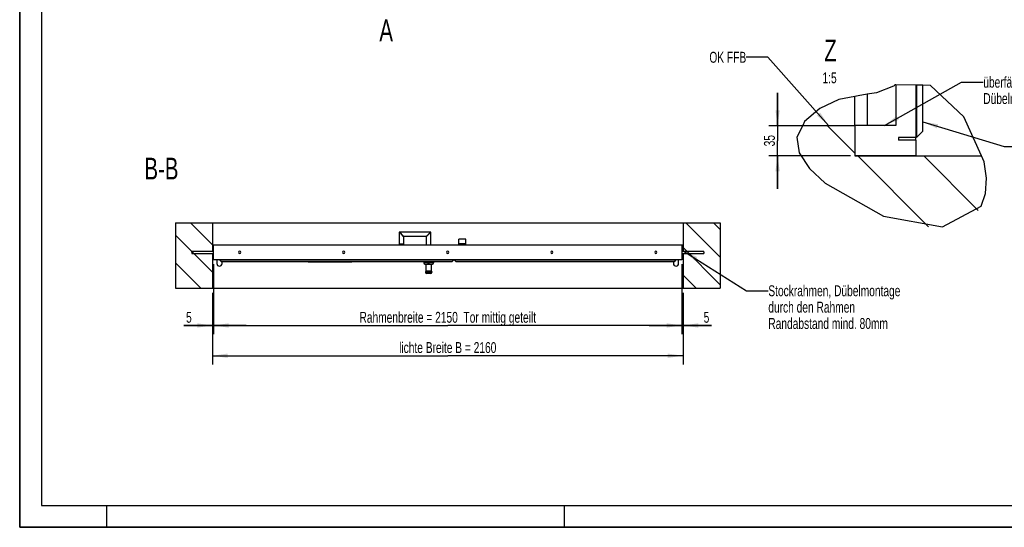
# Model space of a CAD drawing. Header units: millimetres. Extents: x 0 to 8400, y 0 to 5940.
# Tile 1 of 3: x 0 to 4519, y 0 to 2328. Entities that reach past the tile are written whole.
import ezdxf

# ---------------------------------------------------------------- set-up
doc = ezdxf.new("R2010")
doc.units = ezdxf.units.MM
doc.header["$LTSCALE"] = 462
doc.linetypes.add('PHANTOM', pattern=[0.8, 0.45, -0.05, 0.1, -0.05, 0.1, -0.05])
doc.layers.get('0').update_dxf_attribs({"linetype": 'CONTINUOUS'})
for name, color, linetype in [('51453511_001_oben_3_BL7', 7, 'CONTINUOUS'), ('51453511_001_Z_BL10', 7, 'CONTINUOUS'), ('51453511_002_oben_3_BL8', 7, 'CONTINUOUS'), ('51453511_002_Z_BL9', 7, 'CONTINUOUS'), ('51453511_oben_3_BL11', 7, 'CONTINUOUS'), ('51453511_Z_BL13', 7, 'CONTINUOUS'), ('_2D-BEM', 7, 'CONTINUOUS'), ('HATCHING_BL0', 7, 'CONTINUOUS')]:
    doc.layers.add(name, color=color, linetype=linetype)
doc.styles.get("Standard").update_dxf_attribs({"font": 'txt', "width": 0.7})
doc.dimstyles.new('DIMSTYLE_1', dxfattribs={"dimtxt": 50, "dimasz": 70, "dimexe": 2, "dimexo": 1, "dimtad": 1, "dimdec": 1, "dimtxsty": 'Standard', "dimblk": '_FILLED', "dimblk1": '_FILLED', "dimblk2": '_FILLED', "dimcen": 0.09, "dimadec": 1, "dimazin": 2, "dimtp": 0.1, "dimtm": 0.1, "dimtfac": 1, "dimtdec": 1, "dimtofl": 0, "dimtmove": 0, "dimatfit": 3, "dimldrblk": '_FILLED', "dimfxl": 1, "dimtolj": 1, "dimarcsym": 0})
doc.dimstyles.new('DIMSTYLE_2', dxfattribs={"dimtxt": 50, "dimasz": 70, "dimexe": 2, "dimexo": 1, "dimtad": 1, "dimdec": 1, "dimtxsty": 'Standard', "dimblk": '_FILLED', "dimblk1": '_FILLED', "dimblk2": '_FILLED', "dimcen": 0.09, "dimadec": 1, "dimazin": 2, "dimtp": 2, "dimtm": 2, "dimtfac": 1, "dimtdec": 1, "dimtofl": 0, "dimtmove": 0, "dimatfit": 3, "dimldrblk": '_FILLED', "dimfxl": 1, "dimtolj": 1, "dimarcsym": 0})
doc.dimstyles.new('DIMSTYLE_3', dxfattribs={"dimtxt": 50, "dimasz": 70, "dimexe": 2, "dimexo": 1, "dimtad": 1, "dimdec": 1, "dimlfac": 0.25, "dimtxsty": 'Standard', "dimblk": '_FILLED', "dimblk1": '_FILLED', "dimblk2": '_FILLED', "dimcen": 0.09, "dimadec": 1, "dimazin": 2, "dimtp": 0.3, "dimtm": 0.3, "dimtfac": 1, "dimtdec": 1, "dimtofl": 0, "dimtmove": 0, "dimatfit": 3, "dimldrblk": '_FILLED', "dimfxl": 1, "dimtolj": 1, "dimarcsym": 0})
doc.dimstyles.get("Standard").update_dxf_attribs({"dimtxt": 50, "dimasz": 70, "dimexe": 2, "dimexo": 1, "dimtad": 1, "dimdec": 1, "dimtxsty": 'Standard', "dimblk": '_FILLED', "dimblk1": '_FILLED', "dimblk2": '_FILLED', "dimcen": 0.09, "dimadec": 1, "dimazin": 2, "dimtol": 1, "dimtp": 0.1, "dimtm": 0.1, "dimtfac": 1, "dimtdec": 1, "dimtofl": 0, "dimtmove": 0, "dimatfit": 3, "dimldrblk": '_FILLED', "dimfxl": 1, "dimtolj": 1, "dimarcsym": 0})

# ---------------------------------------------------------------- blocks, each defined once
blk = doc.blocks.new('_FILLED')
at = {"color": 0, "linetype": 'ByBlock'}
blk.add_solid([(0, 0), (-1, 0.143), (-1, -0.143)], dxfattribs=at)
blk = doc.blocks.new('XSEC_FILLED')
at = {"color": 0, "linetype": 'ByBlock'}
blk.add_solid([(0, 0), (-1, 0.143), (-1, -0.143)], dxfattribs=at)
blk = doc.blocks.new('51453511_001_OBEN_3_BL7', base_point=(1964.6, 1245.9))
at = {"layer": '51453511_001_oben_3_BL7', "linetype": 'Continuous'}
h = blk.add_hatch(dxfattribs=at)
h.set_pattern_fill('ANSI31', color=2, angle=270, style=0, pattern_type=2)
h.set_pattern_definition([(315, (1964.57, 1225.89), (63.1345, 63.1345), [])])
edge = h.paths.add_edge_path()
edge.add_line((714.6, 1395.9), (884.6, 1395.9))
edge.add_line((884.6, 1395.9), (884.6, 1095.9))
edge.add_line((714.6, 1095.9), (884.6, 1095.9))
edge.add_line((714.6, 1395.9), (714.6, 1095.9))
edge = h.paths.add_edge_path()
edge.add_line((3044.6, 1395.9), (3214.6, 1395.9))
edge.add_line((3214.6, 1395.9), (3214.6, 1095.9))
edge.add_line((3044.6, 1095.9), (3214.6, 1095.9))
edge.add_line((3044.6, 1395.9), (3044.6, 1095.9))
at = {"layer": '51453511_001_oben_3_BL7', "color": 7, "linetype": 'Continuous'}
for p, q in [((714.6, 1395.9), (884.6, 1395.9)), ((714.6, 1395.9), (714.6, 1095.9)), ((884.6, 1395.9), (884.6, 1265.9)), ((884.6, 1395.9), (3044.6, 1395.9)), ((3044.6, 1395.9), (3044.6, 1265.9)), ((3044.6, 1395.9), (3214.6, 1395.9)), ((3214.6, 1395.9), (3214.6, 1095.9)), ((884.6, 1295.9), (889.6, 1295.9)), ((3039.6, 1295.9), (3044.6, 1295.9)), ((884.6, 1255.9), (884.6, 1095.9)), ((3044.6, 1255.9), (3044.6, 1095.9)), ((714.6, 1095.9), (884.6, 1095.9)), ((884.6, 1095.9), (3044.6, 1095.9)), ((3044.6, 1095.9), (3214.6, 1095.9))]:
    blk.add_line(p, q, dxfattribs=at)
blk = doc.blocks.new('51453511_002_OBEN_3_BL8', base_point=(1964.6, 1258.9))
at = {"layer": '51453511_002_oben_3_BL8', "color": 7, "linetype": 'Continuous'}
for p, q in [((1742.1, 1353.9), (1742.1, 1298.9)), ((1887.1, 1353.9), (1742.1, 1353.9)), ((1752.1, 1343.9), (1742.1, 1353.9)), ((1762.1, 1333.9), (1752.1, 1343.9)), ((1762.1, 1333.9), (1762.1, 1298.9)), ((1867.1, 1333.9), (1762.1, 1333.9)), ((1867.1, 1333.9), (1877.1, 1343.9)), ((1867.1, 1295.9), (1867.1, 1333.9)), ((1877.1, 1343.9), (1887.1, 1353.9)), ((1887.1, 1295.9), (1887.1, 1353.9)), ((2047.6, 1321.9), (2015.6, 1321.9)), ((2015.6, 1299.4), (2015.6, 1321.9)), ((2021.6, 1322.9), (2041.6, 1322.9)), ((2021.6, 1322.9), (2021.6, 1321.9)), ((2041.6, 1322.9), (2041.6, 1321.9)), ((2047.6, 1299.4), (2047.6, 1321.9)), ((789.6, 1265.9), (889.6, 1265.9)), ((789.6, 1260.9), (789.6, 1265.9)), ((889.6, 1295.9), (3039.6, 1295.9)), ((889.6, 1225.9), (889.6, 1295.9)), ((1762.1, 1298.9), (1742.1, 1298.9)), ((2047.6, 1299.4), (2015.6, 1299.4)), ((2015.6, 1295.9), (2015.6, 1299.4)), ((2047.6, 1295.9), (2047.6, 1299.4)), ((3039.6, 1295.9), (3039.6, 1225.9)), ((3039.6, 1265.9), (3139.6, 1265.9)), ((3139.6, 1260.9), (3139.6, 1265.9)), ((789.6, 1260.9), (789.6, 1255.9)), ((789.6, 1255.9), (889.6, 1255.9)), ((3039.6, 1225.9), (889.6, 1225.9)), ((904.8, 1225.9), (904.8, 1209.4)), ((918.6, 1225.4), (926.1, 1217.9)), ((1991.1, 1225.4), (918.6, 1225.4)), ((928.8, 1225.4), (928.8, 1225.9)), ((1854.6, 1225.9), (1854.6, 1225.4)), ((1899.6, 1225.9), (1899.6, 1225.4)), ((1991.1, 1225.4), (1983.6, 1217.9)), ((1996.1, 1225.4), (2003.6, 1217.9)), ((3010.6, 1225.4), (1996.1, 1225.4)), ((3000.3, 1225.9), (3000.3, 1225.4)), ((3010.6, 1225.4), (3003.1, 1217.9)), ((3024.3, 1209.4), (3024.3, 1225.9)), ((3039.6, 1255.9), (3139.6, 1255.9)), ((3139.6, 1260.9), (3139.6, 1255.9)), ((1983.6, 1217.9), (926.1, 1217.9)), ((928.8, 1209.4), (928.8, 1217.9)), ((1854.6, 1217.9), (1854.6, 1213.4)), ((1874.6, 1205.4), (1862.6, 1205.4)), ((1864.6, 1205.4), (1864.6, 1175.6)), ((1866.1, 1175.9), (1888.1, 1175.9)), ((1879.6, 1205.4), (1874.6, 1205.4)), ((1891.6, 1205.4), (1879.6, 1205.4)), ((1889.6, 1175.6), (1889.6, 1205.4)), ((1899.6, 1217.9), (1899.6, 1213.4)), ((3003.1, 1217.9), (2003.6, 1217.9)), ((3000.3, 1217.9), (3000.3, 1209.4)), ((1862.1, 1171.9), (1862.1, 1169.9)), ((1886.1, 1163.9), (1868.1, 1163.9)), ((1892.1, 1171.9), (1892.1, 1169.9))]:
    blk.add_line(p, q, dxfattribs=at)
at = {"layer": '51453511_002_oben_3_BL8', "color": 9, "linetype": 'Continuous'}
for p, q in [((1874.6, 1225.9), (1874.6, 1225.4)), ((1879.6, 1225.9), (1879.6, 1225.4)), ((1874.6, 1213.4), (1854.6, 1213.4)), ((1874.6, 1217.9), (1874.6, 1213.4)), ((1879.6, 1213.4), (1874.6, 1213.4)), ((1874.6, 1205.4), (1874.6, 1213.4)), ((1879.6, 1217.9), (1879.6, 1213.4)), ((1899.6, 1213.4), (1879.6, 1213.4)), ((1879.6, 1205.4), (1879.6, 1213.4)), ((1862.1, 1171.9), (1892.1, 1171.9)), ((1892.1, 1169.9), (1862.1, 1169.9))]:
    blk.add_line(p, q, dxfattribs=at)
at = {"layer": '51453511_002_oben_3_BL8', "color": 4, "linetype": 'Continuous'}
for p, q in [((1324.6, 1217.4), (1524.6, 1217.4)), ((1524.6, 1217.4), (1324.6, 1217.4)), ((1343.4, 1217.4), (1352.7, 1217.4)), ((1352.7, 1217.4), (1343.4, 1217.4)), ((1352.7, 1217.4), (1362.8, 1217.4)), ((1362.8, 1217.4), (1352.7, 1217.4)), ((1362.8, 1217.4), (1372.1, 1217.4)), ((1372.1, 1217.4), (1362.8, 1217.4)), ((1387.6, 1217.4), (1378.3, 1217.4)), ((1379.2, 1217.4), (1378.3, 1217.4)), ((1381.2, 1217.4), (1379.2, 1217.4)), ((1384.3, 1217.4), (1381.2, 1217.4)), ((1388.7, 1217.4), (1384.3, 1217.4)), ((1387.6, 1217.4), (1388.9, 1217.4)), ((1393.4, 1217.4), (1388.7, 1217.4)), ((1388.9, 1217.4), (1392.7, 1217.4)), ((1392.7, 1217.4), (1396.5, 1217.4)), ((1399.9, 1217.4), (1393.4, 1217.4)), ((1396.5, 1217.4), (1397.8, 1217.4)), ((1407.1, 1217.4), (1397.8, 1217.4)), ((1403.6, 1217.4), (1399.9, 1217.4)), ((1406.2, 1217.4), (1403.6, 1217.4)), ((1407.1, 1217.4), (1406.2, 1217.4)), ((1430.6, 1217.4), (1413.2, 1217.4)), ((1413.2, 1217.4), (1429.2, 1217.4)), ((1422.6, 1217.4), (1427.3, 1217.4)), ((1427.3, 1217.4), (1422.6, 1217.4)), ((1422.6, 1217.4), (1426.7, 1217.4)), ((1426.6, 1217.4), (1422.6, 1217.4)), ((1426.6, 1217.4), (1429.6, 1217.4)), ((1429.6, 1217.4), (1426.7, 1217.4)), ((1430.7, 1217.4), (1427.3, 1217.4)), ((1427.3, 1217.4), (1430.7, 1217.4)), ((1433.4, 1217.4), (1429.2, 1217.4)), ((1430.5, 1217.4), (1429.6, 1217.4)), ((1429.6, 1217.4), (1430.5, 1217.4)), ((1430.6, 1217.4), (1437.2, 1217.4)), ((1431.7, 1217.4), (1430.7, 1217.4)), ((1430.7, 1217.4), (1431.7, 1217.4)), ((1436.9, 1217.4), (1433.4, 1217.4)), ((1434.7, 1217.4), (1439.4, 1217.4)), ((1437.9, 1217.4), (1434.7, 1217.4)), ((1439.9, 1217.4), (1436.9, 1217.4)), ((1437.2, 1217.4), (1439.6, 1217.4)), ((1439.6, 1217.4), (1437.9, 1217.4)), ((1439.4, 1217.4), (1441, 1217.4)), ((1441, 1217.4), (1439.9, 1217.4)), ((1445.8, 1217.4), (1471.1, 1217.4)), ((1470.6, 1217.4), (1445.8, 1217.4)), ((1471.1, 1217.4), (1455.1, 1217.4)), ((1455.1, 1217.4), (1469.5, 1217.4)), ((1469.5, 1217.4), (1455.1, 1217.4)), ((1455.1, 1217.4), (1470.6, 1217.4)), ((1476.2, 1217.4), (1485.5, 1217.4)), ((1491.7, 1217.4), (1476.2, 1217.4)), ((1489.4, 1217.4), (1485.5, 1217.4)), ((1485.5, 1217.4), (1486.3, 1217.4)), ((1485.5, 1217.4), (1489.6, 1217.4)), ((1488.6, 1217.4), (1486.3, 1217.4)), ((1490.3, 1217.4), (1488.6, 1217.4)), ((1489.4, 1217.4), (1491.9, 1217.4)), ((1493, 1217.4), (1489.6, 1217.4)), ((1490.3, 1217.4), (1495.2, 1217.4)), ((1491.7, 1217.4), (1498.2, 1217.4)), ((1491.9, 1217.4), (1493.4, 1217.4)), ((1494, 1217.4), (1493, 1217.4)), ((1493.4, 1217.4), (1494, 1217.4)), ((1495.2, 1217.4), (1505.7, 1217.4)), ((1496, 1217.4), (1498.4, 1217.4)), ((1499.3, 1217.4), (1496, 1217.4)), ((1498.2, 1217.4), (1501.9, 1217.4)), ((1498.4, 1217.4), (1499.9, 1217.4)), ((1502.2, 1217.4), (1499.3, 1217.4)), ((1499.9, 1217.4), (1501.2, 1217.4)), ((1505.7, 1217.4), (1501.2, 1217.4)), ((1501.9, 1217.4), (1503.3, 1217.4)), ((1503.3, 1217.4), (1502.2, 1217.4))]:
    blk.add_line(p, q, dxfattribs=at)
at = {"layer": '51453511_002_oben_3_BL8', "color": 7, "linetype": 'Continuous'}
for points in [[(1752.1, 1343.9), (1751.4, 1344.6), (1750.7, 1345.2), (1750.1, 1345.9), (1749.5, 1346.5), (1748.8, 1347.1), (1748.2, 1347.7), (1747.7, 1348.3), (1747.1, 1348.9), (1746.6, 1349.4), (1746.1, 1349.9), (1745.6, 1350.3), (1745.2, 1350.7), (1744.8, 1351.1), (1744.5, 1351.5), (1744.1, 1351.8), (1743.8, 1352.1), (1743.5, 1352.4), (1743.3, 1352.7), (1743.1, 1352.9), (1742.9, 1353.1), (1742.7, 1353.3), (1742.5, 1353.4), (1742.4, 1353.5), (1742.3, 1353.7), (1742.2, 1353.7), (1742.2, 1353.8), (1742.1, 1353.9), (1742.1, 1353.9), (1742.1, 1353.9)], [(1762.1, 1333.9), (1762.1, 1333.9), (1762, 1333.9), (1762, 1334), (1761.9, 1334), (1761.8, 1334.1), (1761.7, 1334.2), (1761.6, 1334.4), (1761.4, 1334.5), (1761.3, 1334.7), (1761.1, 1334.9), (1760.9, 1335.1), (1760.6, 1335.4), (1760.3, 1335.6), (1760, 1335.9), (1759.7, 1336.3), (1759.3, 1336.6), (1758.9, 1337), (1758.5, 1337.5), (1758, 1337.9), (1757.6, 1338.4), (1757, 1338.9), (1756.5, 1339.5), (1755.9, 1340.1), (1755.3, 1340.7), (1754.7, 1341.3), (1754.1, 1341.9), (1753.4, 1342.6), (1752.7, 1343.2), (1752.1, 1343.9)], [(1867.1, 1333.9), (1867.1, 1333.9), (1867.1, 1333.9), (1867.2, 1334), (1867.2, 1334), (1867.3, 1334.1), (1867.4, 1334.2), (1867.5, 1334.4), (1867.7, 1334.5), (1867.9, 1334.7), (1868.1, 1334.9), (1868.3, 1335.1), (1868.5, 1335.4), (1868.8, 1335.6), (1869.1, 1335.9), (1869.5, 1336.3), (1869.8, 1336.6), (1870.2, 1337), (1870.6, 1337.5), (1871.1, 1337.9), (1871.6, 1338.4), (1872.1, 1338.9), (1872.7, 1339.5), (1873.2, 1340.1), (1873.8, 1340.7), (1874.5, 1341.3), (1875.1, 1341.9), (1875.7, 1342.6), (1876.4, 1343.2), (1877.1, 1343.9)], [(1877.1, 1343.9), (1877.7, 1344.6), (1878.4, 1345.2), (1879.1, 1345.9), (1879.7, 1346.5), (1880.3, 1347.1), (1880.9, 1347.7), (1881.5, 1348.3), (1882, 1348.9), (1882.6, 1349.4), (1883, 1349.9), (1883.5, 1350.3), (1883.9, 1350.7), (1884.3, 1351.1), (1884.7, 1351.5), (1885, 1351.8), (1885.3, 1352.1), (1885.6, 1352.4), (1885.9, 1352.7), (1886.1, 1352.9), (1886.3, 1353.1), (1886.4, 1353.3), (1886.6, 1353.4), (1886.7, 1353.5), (1886.8, 1353.7), (1886.9, 1353.7), (1887, 1353.8), (1887, 1353.9), (1887.1, 1353.9), (1887.1, 1353.9)]]:
    blk.add_lwpolyline(points, dxfattribs=at)
for centre, radius, start, end in [((1009.6, 1260.9), 5, 0, 180), ((1487.1, 1260.9), 5, 0, 180), ((1964.6, 1260.9), 5, 0, 180), ((2442.1, 1260.9), 5, 0, 180), ((2919.6, 1260.9), 5, 0, 180), ((1009.6, 1260.9), 5, 180, 360), ((1487.1, 1260.9), 5, 180, 360), ((1964.6, 1260.9), 5, 180, 360), ((2442.1, 1260.9), 5, 180, 360), ((2919.6, 1260.9), 5, 180, 360), ((916.8, 1209.4), 12, 180, 360), ((1862.6, 1213.4), 8, 180, 270), ((1866.1, 1171.9), 4, 90, 180), ((1888.1, 1171.9), 4, 0, 90), ((1891.6, 1213.4), 8, 270, 360), ((3012.3, 1209.4), 12, 180, 360), ((1868.1, 1169.9), 6, 180, 270), ((1886.1, 1169.9), 6, 270, 360)]:
    blk.add_arc(centre, radius, start, end, dxfattribs=at)
blk = doc.blocks.new('51453511_002_Z_BL9', base_point=(3989.6, 1876.8))
at = {"layer": '51453511_002_Z_BL9', "linetype": 'Continuous'}
h = blk.add_hatch(dxfattribs=at)
h.set_pattern_fill('ANSI31', color=2, angle=90, style=0, pattern_type=2)
h.set_pattern_definition([(135, (3433.6, 902.84), (-488.52, -488.52), [])])
edge = h.paths.add_edge_path()
edge.add_line((4145.6, 1816.8), (4115.6, 1786.8))
edge.add_line((4115.6, 1786.8), (4115.6, 2049))
edge.add_spline(control_points=[(4115.6, 2049), (4117.5, 2048.7), (4121.3, 2048), (4127.1, 2046.8), (4133.1, 2045.4), (4139.3, 2043.6), (4143.5, 2042.3), (4145.6, 2041.6)], knot_values=[0, 0, 0, 0, 0.2, 0.4, 0.6, 0.8, 1, 1, 1, 1], degree=3, periodic=0)
edge.add_line((4145.6, 2041.6), (4145.6, 1816.8))
edge = h.paths.add_edge_path()
edge.add_line((4021.6, 1842.8), (4021.6, 2030.7))
edge.add_spline(control_points=[(4021.6, 2030.7), (4023.2, 2031.7), (4026.4, 2033.5), (4031.1, 2036.1), (4035.9, 2038.4), (4040.6, 2040.5), (4045.5, 2042.4), (4050.3, 2044.1), (4055.2, 2045.6), (4060.1, 2046.9), (4065.1, 2048.1), (4070.1, 2049), (4075.2, 2049.7), (4080.4, 2050.3), (4085.7, 2050.6), (4091.1, 2050.8), (4096.5, 2050.8), (4102.1, 2050.5), (4107.8, 2050), (4111.6, 2049.5), (4113.6, 2049.3)], knot_values=[0, 0, 0, 0, 0.055556, 0.111111, 0.166667, 0.222222, 0.277778, 0.333333, 0.388889, 0.444444, 0.5, 0.555556, 0.611111, 0.666667, 0.722222, 0.777778, 0.833333, 0.888889, 0.944444, 1, 1, 1, 1], degree=3, periodic=0)
edge.add_line((4113.6, 2049.3), (4113.6, 1786.8))
edge.add_line((4113.6, 1786.8), (4033.6, 1786.8))
edge.add_line((4033.6, 1786.8), (4033.6, 1774.8))
edge.add_line((4033.6, 1774.8), (4113.6, 1774.8))
edge.add_line((4113.6, 1774.8), (4113.6, 1702.8))
edge.add_line((4113.6, 1702.8), (3833.6, 1702.8))
edge.add_line((3833.6, 1702.8), (3833.6, 1842.8))
edge.add_line((3833.6, 1842.8), (4021.6, 1842.8))
at = {"layer": '51453511_002_Z_BL9', "color": 7, "linetype": 'Continuous'}
for p, q in [((4021.6, 2028.6), (4021.6, 1842.8)), ((4113.6, 2027.4), (4113.6, 1786.8)), ((4115.6, 2027.4), (4115.6, 1786.8)), ((4145.6, 1816.8), (4145.6, 2027)), ((3833.6, 1842.8), (3833.6, 1976.2)), ((3889.6, 1985.6), (3889.6, 1842.8)), ((3833.6, 1842.8), (3833.6, 1702.8)), ((4021.6, 1842.8), (3833.6, 1842.8)), ((4115.6, 1786.8), (4145.6, 1816.8)), ((4033.6, 1786.8), (4033.6, 1774.8)), ((4113.6, 1786.8), (4033.6, 1786.8)), ((4113.6, 1774.8), (4033.6, 1774.8)), ((4113.6, 1774.8), (4113.6, 1786.8)), ((4113.6, 1774.8), (4113.6, 1702.8)), ((4113.6, 1702.8), (3833.6, 1702.8))]:
    blk.add_line(p, q, dxfattribs=at)
blk = doc.blocks.new('51453511_001_Z_BL10', base_point=(4001.9, 1609.6))
at = {"layer": '51453511_001_Z_BL10', "linetype": 'Continuous'}
h = blk.add_hatch(dxfattribs=at)
h.set_pattern_fill('ANSI31', color=2, angle=90, style=0, pattern_type=2)
h.set_pattern_definition([(135, (3433.59, 902.84), (-151.523, -151.523), [])])
edge = h.paths.add_edge_path()
edge.add_line((3589.4, 1842.8), (3833.6, 1842.8))
edge.add_line((3833.6, 1842.8), (3833.6, 1702.8))
edge.add_line((3833.6, 1702.8), (4420, 1702.8))
edge.add_spline(control_points=[(4420, 1702.8), (4421.4, 1698.2), (4424, 1689.1), (4427.2, 1675.9), (4430, 1663), (4432.3, 1650.4), (4434.3, 1638), (4435.8, 1626), (4436.9, 1614.3), (4437.6, 1602.9), (4437.9, 1591.8), (4437.9, 1581.2), (4437.6, 1571), (4437, 1561.1), (4436.1, 1551.6), (4434.9, 1542.6), (4433.4, 1533.9), (4431.8, 1525.6), (4429.9, 1517.7), (4427.9, 1510.1), (4425.6, 1502.9), (4423.2, 1496.1), (4420.7, 1489.6), (4418, 1483.4), (4415.2, 1477.5), (4412.2, 1471.9), (4409.1, 1466.5), (4405.9, 1461.3), (4402.5, 1456.3), (4398.9, 1451.4), (4395.1, 1446.7), (4391.2, 1442.1), (4387, 1437.7), (4382.7, 1433.4), (4378.2, 1429.2), (4373.4, 1425.1), (4368.5, 1421.2), (4363.3, 1417.4), (4357.8, 1413.8), (4352.2, 1410.2), (4346.2, 1406.8), (4339.9, 1403.5), (4333.3, 1400.3), (4326.4, 1397.3), (4319.2, 1394.4), (4311.6, 1391.7), (4303.5, 1389.2), (4295.1, 1386.8), (4286.2, 1384.6), (4276.8, 1382.6), (4267, 1380.9), (4256.6, 1379.4), (4245.6, 1378.2), (4234.1, 1377.2), (4222, 1376.6), (4209.2, 1376.3), (4195.7, 1376.5), (4181.5, 1377), (4166.7, 1378), (4151.1, 1379.5), (4134.7, 1381.5), (4117.6, 1384.1), (4099.8, 1387.2), (4081.3, 1391), (4062.1, 1395.5), (4042.3, 1400.6), (4021.9, 1406.5), (4000.9, 1413.1), (3979.6, 1420.4), (3957.9, 1428.4), (3936, 1437.1), (3913.9, 1446.4), (3891.9, 1456.4), (3870.1, 1467), (3848.5, 1478.1), (3827.2, 1489.6), (3806.5, 1501.5), (3786.4, 1513.8), (3766.9, 1526.3), (3748.1, 1539), (3730.2, 1551.8), (3713.1, 1564.7), (3702.2, 1573.3), (3697, 1577.6)], knot_values=[0, 0, 0, 0, 0.012346, 0.024691, 0.037037, 0.049383, 0.061728, 0.074074, 0.08642, 0.098765, 0.111111, 0.123457, 0.135802, 0.148148, 0.160494, 0.17284, 0.185185, 0.197531, 0.209877, 0.222222, 0.234568, 0.246914, 0.259259, 0.271605, 0.283951, 0.296296, 0.308642, 0.320988, 0.333333, 0.345679, 0.358025, 0.37037, 0.382716, 0.395062, 0.407407, 0.419753, 0.432099, 0.444444, 0.45679, 0.469136, 0.481481, 0.493827, 0.506173, 0.518519, 0.530864, 0.54321, 0.555556, 0.567901, 0.580247, 0.592593, 0.604938, 0.617284, 0.62963, 0.641975, 0.654321, 0.666667, 0.679012, 0.691358, 0.703704, 0.716049, 0.728395, 0.740741, 0.753086, 0.765432, 0.777778, 0.790123, 0.802469, 0.814815, 0.82716, 0.839506, 0.851852, 0.864198, 0.876543, 0.888889, 0.901235, 0.91358, 0.925926, 0.938272, 0.950617, 0.962963, 0.975309, 0.987654, 1, 1, 1, 1], degree=3, periodic=0)
edge.add_spline(control_points=[(3697, 1577.6), (3691.8, 1581.8), (3681.9, 1590), (3668.6, 1601.8), (3656.5, 1613), (3645.7, 1623.6), (3635.9, 1633.7), (3627.2, 1643.3), (3619.3, 1652.4), (3612.3, 1661.1), (3606, 1669.4), (3600.3, 1677.4), (3595.3, 1684.9), (3590.8, 1692.2), (3586.8, 1699.1), (3583.3, 1705.8), (3580.2, 1712.2), (3577.5, 1718.4), (3575.1, 1724.3), (3573.1, 1730.1), (3571.3, 1735.6), (3569.9, 1741), (3568.6, 1746.3), (3567.7, 1751.4), (3566.9, 1756.4), (3566.4, 1761.3), (3566, 1766), (3565.9, 1770.7), (3566, 1775.3), (3566.2, 1779.8), (3566.6, 1784.3), (3567.2, 1788.7), (3568, 1793.1), (3569, 1797.6), (3570.2, 1802.2), (3571.6, 1806.9), (3573.3, 1811.7), (3575.2, 1816.6), (3577.4, 1821.6), (3579.9, 1826.7), (3582.7, 1832), (3585.9, 1837.3), (3588.2, 1841), (3589.4, 1842.8)], knot_values=[0, 0, 0, 0, 0.02439, 0.04878, 0.073171, 0.097561, 0.121951, 0.146341, 0.170732, 0.195122, 0.219512, 0.243902, 0.268293, 0.292683, 0.317073, 0.341463, 0.365854, 0.390244, 0.414634, 0.439024, 0.463415, 0.487805, 0.512195, 0.536585, 0.560976, 0.585366, 0.609756, 0.634146, 0.658537, 0.682927, 0.707317, 0.731707, 0.756098, 0.780488, 0.804878, 0.829268, 0.853659, 0.878049, 0.902439, 0.926829, 0.95122, 0.97561, 1, 1, 1, 1], degree=3, periodic=0)
at = {"layer": '51453511_001_Z_BL10', "color": 7, "linetype": 'Continuous'}
for p, q in [((3593.8, 1842.8), (3833.6, 1842.8)), ((3833.6, 1842.8), (3833.6, 1702.8)), ((3833.6, 1702.8), (4113.6, 1702.8)), ((4113.6, 1702.8), (4414.9, 1702.8))]:
    blk.add_line(p, q, dxfattribs=at)
blk = doc.blocks.new('*D3')
at = {"layer": '_2D-BEM', "color": 2, "linetype": 'Continuous'}
for p, q in [((889.6, 1205.9), (889.6, 885.5)), ((884.6, 1075.9), (884.6, 885.5)), ((884.6, 925.5), (753.8, 925.5)), ((753.8, 925.5), (887.1, 925.5)), ((1039.6, 925.5), (887.1, 925.5)), ((889.6, 925.5), (1039.6, 925.5))]:
    blk.add_line(p, q, dxfattribs=at)
at = {"layer": '_2D-BEM', "color": 2, "linetype": 'Continuous', "xscale": 70, "yscale": 70, "zscale": 70}
blk.add_blockref('_FILLED', (884.6, 925.5), dxfattribs=at)
at = {"layer": '_2D-BEM', "color": 2, "linetype": 'Continuous', "xscale": 70, "yscale": 70, "zscale": 70, "rotation": 180}
blk.add_blockref('_FILLED', (889.6, 925.5), dxfattribs=at)
at = {"layer": '_2D-BEM', "color": 2, "linetype": 'Continuous', "insert": (789.5, 988), "char_height": 50, "width": 53.571, "attachment_point": 3, "line_spacing_factor": 0.9}
blk.add_mtext('5', dxfattribs=at)
blk = doc.blocks.new('*D4')
at = {"layer": '_2D-BEM', "color": 2, "linetype": 'Continuous'}
for p, q in [((884.6, 1075.9), (884.6, 746.7)), ((3044.6, 1075.9), (3044.6, 746.7)), ((884.6, 786.7), (1964.6, 786.7)), ((3044.6, 786.7), (1964.6, 786.7))]:
    blk.add_line(p, q, dxfattribs=at)
at = {"layer": '_2D-BEM', "color": 2, "linetype": 'Continuous', "xscale": 70, "yscale": 70, "zscale": 70, "rotation": 180}
blk.add_blockref('_FILLED', (884.6, 786.7), dxfattribs=at)
at = {"layer": '_2D-BEM', "color": 2, "linetype": 'Continuous', "xscale": 70, "yscale": 70, "zscale": 70}
blk.add_blockref('_FILLED', (3044.6, 786.7), dxfattribs=at)
at = {"layer": '_2D-BEM', "color": 2, "linetype": 'Continuous', "insert": (1964.6, 849.2), "char_height": 50, "width": 1139.286, "attachment_point": 2, "line_spacing_factor": 0.9}
blk.add_mtext('lichte Breite B = 2160', dxfattribs=at)
blk = doc.blocks.new('*D5')
at = {"layer": '_2D-BEM', "color": 2, "linetype": 'Continuous'}
for p, q in [((3039.6, 1205.9), (3039.6, 885.5)), ((3044.6, 1075.9), (3044.6, 885.5)), ((3039.6, 925.5), (2889.6, 925.5)), ((2889.6, 925.5), (3042.1, 925.5)), ((3174.8, 925.5), (3042.1, 925.5)), ((3044.6, 925.5), (3174.8, 925.5))]:
    blk.add_line(p, q, dxfattribs=at)
at = {"layer": '_2D-BEM', "color": 2, "linetype": 'Continuous', "xscale": 70, "yscale": 70, "zscale": 70}
blk.add_blockref('_FILLED', (3039.6, 925.5), dxfattribs=at)
at = {"layer": '_2D-BEM', "color": 2, "linetype": 'Continuous', "xscale": 70, "yscale": 70, "zscale": 70, "rotation": 180}
blk.add_blockref('_FILLED', (3044.6, 925.5), dxfattribs=at)
at = {"layer": '_2D-BEM', "color": 2, "linetype": 'Continuous', "insert": (3139.1, 988), "char_height": 50, "width": 53.571, "attachment_point": 1, "line_spacing_factor": 0.9}
blk.add_mtext('5', dxfattribs=at)
blk = doc.blocks.new('*D6')
at = {"layer": '_2D-BEM', "color": 2, "linetype": 'Continuous'}
for p, q in [((889.6, 1205.9), (889.6, 885.5)), ((3039.6, 1205.9), (3039.6, 885.5)), ((889.6, 925.5), (1964.6, 925.5)), ((3039.6, 925.5), (1964.6, 925.5))]:
    blk.add_line(p, q, dxfattribs=at)
at = {"layer": '_2D-BEM', "color": 2, "linetype": 'Continuous', "xscale": 70, "yscale": 70, "zscale": 70, "rotation": 180}
blk.add_blockref('_FILLED', (889.6, 925.5), dxfattribs=at)
at = {"layer": '_2D-BEM', "color": 2, "linetype": 'Continuous', "xscale": 70, "yscale": 70, "zscale": 70}
blk.add_blockref('_FILLED', (3039.6, 925.5), dxfattribs=at)
at = {"layer": '_2D-BEM', "color": 2, "linetype": 'Continuous', "insert": (1964.6, 988), "char_height": 50, "width": 2032.143, "attachment_point": 2, "line_spacing_factor": 0.9}
blk.add_mtext('Rahmenbreite = 2150  Tor mittig geteilt', dxfattribs=at)
blk = doc.blocks.new('*D9')
at = {"layer": '_2D-BEM', "color": 2, "linetype": 'Continuous'}
for p, q in [((3478.4, 1842.8), (3478.4, 1992.8)), ((3478.4, 1992.8), (3478.4, 1772.8)), ((3438.4, 1842.8), (3607.3, 1842.8)), ((3478.4, 1552.8), (3478.4, 1772.8)), ((3813.6, 1702.8), (3438.4, 1702.8)), ((3478.4, 1702.8), (3478.4, 1552.8))]:
    blk.add_line(p, q, dxfattribs=at)
at = {"layer": '_2D-BEM', "color": 2, "linetype": 'Continuous', "xscale": 70, "yscale": 70, "zscale": 70}
for p, rotation in [((3478.4, 1842.8), 270), ((3478.4, 1702.8), 90)]:
    blk.add_blockref('_FILLED', p, dxfattribs=dict(at, rotation=rotation))
at = {"layer": '_2D-BEM', "color": 2, "linetype": 'Continuous', "insert": (3415.9, 1772.8), "char_height": 50, "width": 107.143, "attachment_point": 2, "rotation": 90, "line_spacing_factor": 0.9}
blk.add_mtext('35', dxfattribs=at)
blk = doc.blocks.new('HATCHING_BL0', base_point=(1788, 3883.9))
at = {"layer": 'HATCHING_BL0', "color": 7, "linetype": 'PHANTOM'}
for p, q in [((1964.6, 5288.9), (1964.6, 5388.9)), ((1964.6, 2478.8), (1964.6, 5288.9)), ((1964.6, 2378.8), (1964.6, 2478.8))]:
    blk.add_line(p, q, dxfattribs=at)
at = {"layer": 'HATCHING_BL0', "color": 7, "linetype": 'Continuous', "char_height": 100, "width": 128.571, "attachment_point": 1, "line_spacing_factor": 0.9}
for insert in [(1650.7, 5538.9), (1650.7, 2328.8)]:
    blk.add_mtext('A', dxfattribs=dict(at, insert=insert))
at = {"layer": 'HATCHING_BL0', "color": 7, "linetype": 'Continuous'}
for points in [[(1964.6, 5388.9), (1611.4, 5388.9)], [(1964.6, 2378.8), (1611.4, 2378.8)]]:
    blk.add_leader(points, dimstyle='Standard', override={"dimasz": 105, "dimtad": 0, "dimldrblk": 'XSEC_FILLED'}, dxfattribs=at)
blk = doc.blocks.new('51453511_OBEN_3_BL11', base_point=(2418.16, 1220.81))
at = {"layer": '51453511_oben_3_BL11', "color": 2, "linetype": 'Continuous', "line_spacing_factor": 0.9}
for s, insert, char_height, width, attachment_point in [('B-B', (728.57, 1694.87), 100, 342.8571, 3), ('Stockrahmen, Dübelmontage\\Pdurch den Rahmen\\PRandabstand mind. 80mm', (3435.84, 1109.65), 50, 1350.7143, 1)]:
    blk.add_mtext(s, dxfattribs=dict(at, insert=insert, char_height=char_height, width=width, attachment_point=attachment_point))
at = {"layer": '51453511_oben_3_BL11', "color": 2, "linetype": 'Continuous'}
dim = blk.add_linear_dim(base=(889.57, 925.46), p1=(884.57, 1076.89), p2=(889.57, 1206.89), dimstyle='DIMSTYLE_1', dxfattribs=at)
dim.commit()
dim.dimension.update_dxf_attribs({"geometry": '*D3', "text_midpoint": (764.52, 925.46), "dimtype": 160})
dim = blk.add_linear_dim(base=(889.57, 925.46), p1=(3039.57, 1206.89), p2=(889.57, 1206.89), angle=180, text='Rahmenbreite = <>  Tor mittig geteilt', dimstyle='DIMSTYLE_2', dxfattribs=at)
dim.commit()
dim.dimension.update_dxf_attribs({"geometry": '*D6', "text_midpoint": (1964.57, 925.46), "dimtype": 160})
dim = blk.add_linear_dim(base=(3039.57, 925.46), p1=(3044.57, 1076.89), p2=(3039.57, 1206.89), angle=180, dimstyle='DIMSTYLE_1', dxfattribs=at)
dim.commit()
dim.dimension.update_dxf_attribs({"geometry": '*D5', "text_midpoint": (3149.83, 925.46), "dimtype": 160})
dim = blk.add_linear_dim(base=(3044.57, 786.74), p1=(884.57, 1076.89), p2=(3044.57, 1076.89), text='lichte Breite B = <>', dimstyle='DIMSTYLE_2', dxfattribs=at)
dim.commit()
dim.dimension.update_dxf_attribs({"geometry": '*D4', "text_midpoint": (1964.57, 786.74), "dimtype": 160})
blk.add_leader([(3044.57, 1268.4), (3335.84, 1084.65), (3435.84, 1084.65)], dimstyle='Standard', override={"dimtad": 0}, dxfattribs=at)
blk = doc.blocks.new('51453511_Z_BL13', base_point=(4165.36, 1894.53))
at = {"layer": '51453511_Z_BL13', "color": 2, "linetype": 'Continuous', "line_spacing_factor": 0.9}
for s, insert, char_height, width, attachment_point in [('Z\\P\\H50.0;1:5', (3749.61, 2236.22), 100, 146.4286, 3), ('OK FFB', (3334.3, 2180.33), 50, 357.1429, 3), ('überfälzter Anschlag für\\PDübelmontage', (4422.37, 2066.08), 50, 1218.2143, 1), ('Blechaufdoppelung', (4618.53, 1771.55), 50, 882.1429, 1)]:
    blk.add_mtext(s, dxfattribs=dict(at, insert=insert, char_height=char_height, width=width, attachment_point=attachment_point))
at = {"layer": '51453511_Z_BL13', "color": 2, "linetype": 'Continuous'}
dim = blk.add_linear_dim(base=(3478.4, 1842.84), p1=(3814.59, 1702.84), p2=(3608.28, 1842.84), angle=90, dimstyle='DIMSTYLE_3', dxfattribs=at)
dim.commit()
dim.dimension.update_dxf_attribs({"geometry": '*D9', "text_midpoint": (3478.4, 1765.7), "dimtype": 160})
for points in [[(3712.77, 1842.84), (3434.3, 2155.33), (3334.3, 2155.33)], [(3968.63, 1842.84), (4322.37, 2041.08), (4422.37, 2041.08)], [(4145.59, 1859.12), (4518.53, 1746.55), (4618.53, 1746.55)]]:
    blk.add_leader(points, dimstyle='Standard', override={"dimtad": 0}, dxfattribs=at)

msp = doc.modelspace()

# ---------------------------------------------------------------- linework, layer by layer
at = {"color": 7, "linetype": 'Continuous'}
for p, q in [((0, 0), (0, 5940)), ((3932.8, 1992.2), (3889.6, 1985.6)), ((4009.9, 2023), (3932.8, 1992.2)), ((4012.7, 2024.9), (4009.9, 2023)), ((4015.5, 2026.8), (4012.7, 2024.9)), ((4018.3, 2028.6), (4015.5, 2026.8)), ((4021.6, 2028.6), (4018.3, 2028.6)), ((4113.6, 2027.4), (4021.6, 2028.6)), ((4115.6, 2027.4), (4113.6, 2027.4)), ((4145.6, 2027), (4115.6, 2027.4)), ((4180.2, 2026.6), (4145.6, 2027)), ((4332.9, 1881.5), (4180.2, 2026.6)), ((3759, 1961), (3672.1, 1920.3)), ((3833.6, 1976.2), (3759, 1961)), ((3848, 1979.1), (3833.6, 1976.2)), ((3889.6, 1985.6), (3848, 1979.1)), ((3672.1, 1920.3), (3602.3, 1860.3)), ((3602.3, 1860.3), (3593.8, 1842.8)), ((4414.9, 1702.8), (4332.9, 1881.5)), ((3593.8, 1842.8), (3567.3, 1789)), ((3567.3, 1789), (3578.2, 1716.9)), ((3578.2, 1716.9), (3625.5, 1645.3)), ((4427.1, 1676.3), (4414.9, 1702.8)), ((4437.6, 1600.2), (4427.1, 1676.3)), ((3625.5, 1645.3), (3697, 1577.6)), ((4432.9, 1531.3), (4437.6, 1600.2)), ((3697, 1577.6), (3964, 1426.2)), ((4413, 1473.3), (4432.9, 1531.3)), ((4235.4, 1377.4), (4413, 1473.3)), ((3964, 1426.2), (4235.4, 1377.4)), ((0, 0), (8400, 0))]:
    msp.add_line(p, q, dxfattribs=at)
at = {"color": 3, "linetype": 'Continuous'}
for p, q in [((0, 5940), (0, 0)), ((400, 0), (400, 100)), ((2500, 0), (2500, 100)), ((8400, 0), (0, 0))]:
    msp.add_line(p, q, dxfattribs=at)
at = {"color": 5, "linetype": 'Continuous'}
for p, q in [((100, 5840), (100, 100)), ((100, 100), (8300, 100))]:
    msp.add_line(p, q, dxfattribs=at)

# ---------------------------------------------------------------- block references
at = {"layer": '51453511_001_oben_3_BL7'}
msp.add_blockref('51453511_001_OBEN_3_BL7', (1964.6, 1245.9), dxfattribs=at)
at = {"layer": '51453511_001_Z_BL10'}
msp.add_blockref('51453511_001_Z_BL10', (4001.9, 1609.6), dxfattribs=at)
at = {"layer": '51453511_002_oben_3_BL8'}
msp.add_blockref('51453511_002_OBEN_3_BL8', (1964.6, 1258.9), dxfattribs=at)
at = {"layer": '51453511_002_Z_BL9'}
msp.add_blockref('51453511_002_Z_BL9', (3989.6, 1876.8), dxfattribs=at)
at = {"layer": '51453511_oben_3_BL11'}
msp.add_blockref('51453511_OBEN_3_BL11', (2418.2, 1220.8), dxfattribs=at)
at = {"layer": '51453511_Z_BL13'}
msp.add_blockref('51453511_Z_BL13', (4165.4, 1894.5), dxfattribs=at)
at = {"layer": 'HATCHING_BL0'}
msp.add_blockref('HATCHING_BL0', (1788, 3883.9), dxfattribs=at)

doc.saveas('drawing.dxf')
